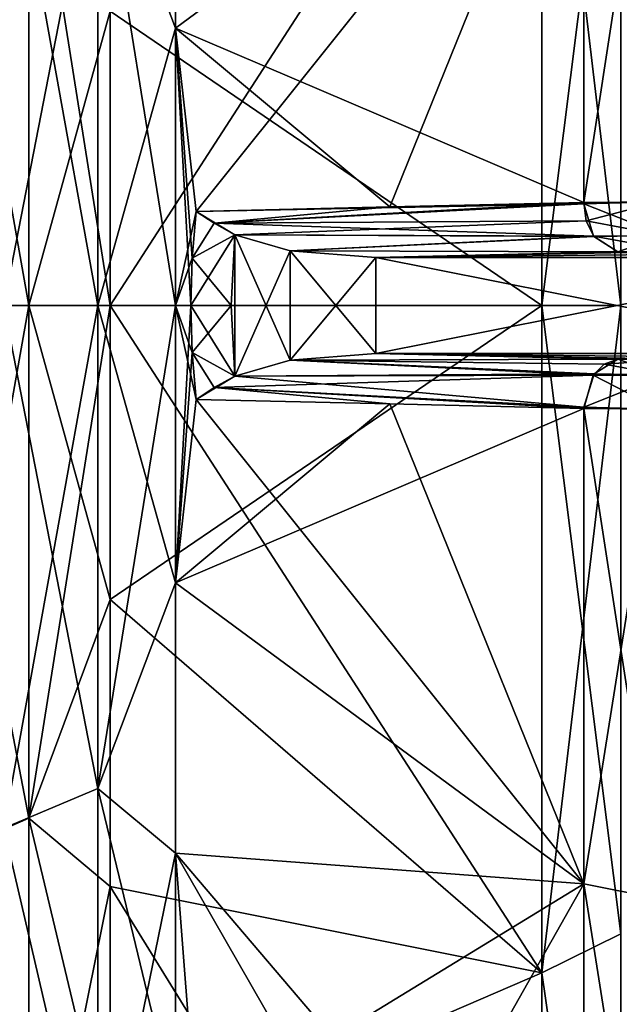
# Model space of a CAD drawing. Extents: x -65 to 0, y -51 to 51.
# Tile 8 of 16: x -43 to -31, y -15 to 6. Entities that reach past the tile are written whole.
import ezdxf

# ---------------------------------------------------------------- set-up
doc = ezdxf.new("R2010")
doc.units = 0
doc.header["$LTSCALE"] = 65.185185
for name, color, linetype in [('115', 7, 'CONTINUOUS'), ('116', 7, 'CONTINUOUS'), ('118', 7, 'CONTINUOUS'), ('119', 7, 'CONTINUOUS'), ('120', 7, 'CONTINUOUS'), ('121', 7, 'CONTINUOUS'), ('122', 7, 'CONTINUOUS'), ('123', 7, 'CONTINUOUS'), ('125', 7, 'CONTINUOUS'), ('126', 7, 'CONTINUOUS'), ('191', 7, 'CONTINUOUS'), ('192', 7, 'CONTINUOUS'), ('193', 7, 'CONTINUOUS'), ('195', 7, 'CONTINUOUS'), ('196', 7, 'CONTINUOUS'), ('25', 7, 'CONTINUOUS'), ('26', 7, 'CONTINUOUS'), ('27', 7, 'CONTINUOUS'), ('28', 7, 'CONTINUOUS'), ('29', 7, 'CONTINUOUS'), ('30', 7, 'CONTINUOUS'), ('31', 7, 'CONTINUOUS'), ('47', 7, 'CONTINUOUS'), ('48', 7, 'CONTINUOUS'), ('49', 7, 'CONTINUOUS'), ('50', 7, 'CONTINUOUS'), ('6', 7, 'CONTINUOUS'), ('7', 7, 'CONTINUOUS'), ('8', 7, 'CONTINUOUS'), ('9', 7, 'CONTINUOUS')]:
    doc.layers.add(name, color=color, linetype=linetype)

msp = doc.modelspace()

# ---------------------------------------------------------------- linework, layer by layer
at = {"layer": '115', "linetype": 'CONTINUOUS'}
for points in [[(-29.815, 2.162, 47.738), (-31.39, 12.059, 45.005), (-29.815, 12.368, 46.158), (-29.815, 2.162, 47.738)], [(-31.39, 2.148, 46.543), (-31.39, 12.059, 45.005), (-29.815, 2.162, 47.738), (-31.39, 2.148, 46.543)]]:
    msp.add_3dface(points, dxfattribs=at)
at = {"layer": '116', "linetype": 'CONTINUOUS'}
for points in [[(-31.39, 2.148, 46.543), (-29.815, 2.162, 47.738), (-31.39, 2.118, 46.543), (-31.39, 2.148, 46.543)], [(-29.815, 2.162, 47.738), (-29.711, 1.454, 47.505), (-31.39, 2.118, 46.543), (-29.815, 2.162, 47.738)], [(-31.39, 2.118, 46.543), (-29.711, 1.454, 47.505), (-31.188, 1.444, 46.379), (-31.39, 2.118, 46.543)], [(-29.711, 1.454, 47.505), (-29.42, 1.123, 46.895), (-31.188, 1.444, 46.379), (-29.711, 1.454, 47.505)], [(-31.188, 1.444, 46.379), (-29.42, 1.123, 46.895), (-30.68, 1.12, 45.939), (-31.188, 1.444, 46.379)]]:
    msp.add_3dface(points, dxfattribs=at)
at = {"layer": '118', "linetype": 'CONTINUOUS'}
for points in [[(-38.735, 0, 38.075), (-38.659, 1.473, 38.129), (-38.659, -1.473, 38.129), (-38.735, 0, 38.075)], [(-38.659, 1.473, 38.129), (-37.505, 1.139, 38.953), (-38.659, -1.473, 38.129), (-38.659, 1.473, 38.129)], [(-38.659, -1.473, 38.129), (-37.505, 1.139, 38.953), (-37.506, -1.139, 38.953), (-38.659, -1.473, 38.129)], [(-37.505, 1.139, 38.953), (-35.719, 1, 40.228), (-37.506, -1.139, 38.953), (-37.505, 1.139, 38.953)], [(-37.506, -1.139, 38.953), (-35.719, 1, 40.228), (-35.719, -1, 40.228), (-37.506, -1.139, 38.953)], [(-35.719, 1, 40.228), (-25.663, 1, 47.41), (-35.719, -1, 40.228), (-35.719, 1, 40.228)], [(-35.719, -1, 40.228), (-25.663, 1, 47.41), (-25.663, -1, 47.41), (-35.719, -1, 40.228)]]:
    msp.add_3dface(points, dxfattribs=at)
at = {"layer": '119', "linetype": 'CONTINUOUS'}
for points in [[(-29.42, 1.123, 46.895), (-27.891, 1.084, 47.289), (-35.719, 1, 40.228), (-29.42, 1.123, 46.895)], [(-30.68, 1.12, 45.939), (-29.42, 1.123, 46.895), (-35.719, 1, 40.228), (-30.68, 1.12, 45.939)], [(-27.891, 1.084, 47.289), (-25.663, 1, 47.41), (-35.719, 1, 40.228), (-27.891, 1.084, 47.289)]]:
    msp.add_3dface(points, dxfattribs=at)
at = {"layer": '120', "linetype": 'CONTINUOUS'}
for points in [[(-39.466, 1.96, 37.389), (-35.428, 2.054, 41.966), (-31.39, 2.118, 46.543), (-39.466, 1.96, 37.389)], [(-39.466, 1.96, 37.389), (-31.39, 2.118, 46.543), (-39.089, 1.712, 37.781), (-39.466, 1.96, 37.389)], [(-31.39, 2.118, 46.543), (-31.188, 1.444, 46.379), (-39.089, 1.712, 37.781), (-31.39, 2.118, 46.543)], [(-35.428, 2.054, 41.966), (-31.39, 2.148, 46.543), (-31.39, 2.118, 46.543), (-35.428, 2.054, 41.966)], [(-31.188, 1.444, 46.379), (-38.659, 1.473, 38.129), (-39.089, 1.712, 37.781), (-31.188, 1.444, 46.379)], [(-31.188, 1.444, 46.379), (-37.505, 1.139, 38.953), (-38.659, 1.473, 38.129), (-31.188, 1.444, 46.379)], [(-31.188, 1.444, 46.379), (-30.68, 1.12, 45.939), (-37.505, 1.139, 38.953), (-31.188, 1.444, 46.379)], [(-30.68, 1.12, 45.939), (-35.719, 1, 40.228), (-37.505, 1.139, 38.953), (-30.68, 1.12, 45.939)]]:
    msp.add_3dface(points, dxfattribs=at)
at = {"layer": '121', "linetype": 'CONTINUOUS'}
for points in [[(-39.55, 0.983, 37.333), (-39.466, 1.96, 37.389), (-38.659, 1.473, 38.129), (-39.55, 0.983, 37.333)], [(-38.659, 1.473, 38.129), (-39.466, 1.96, 37.389), (-39.089, 1.712, 37.781), (-38.659, 1.473, 38.129)], [(-39.55, 0.983, 37.333), (-38.659, 1.473, 38.129), (-38.735, 0, 38.075), (-39.55, 0.983, 37.333)], [(-39.578, 0, 37.314), (-39.55, 0.983, 37.333), (-38.735, 0, 38.075), (-39.578, 0, 37.314)], [(-39.55, -0.983, 37.333), (-39.578, 0, 37.314), (-38.659, -1.473, 38.129), (-39.55, -0.983, 37.333)], [(-39.578, 0, 37.314), (-38.735, 0, 38.075), (-38.659, -1.473, 38.129), (-39.578, 0, 37.314)], [(-39.466, -1.96, 37.389), (-39.55, -0.983, 37.333), (-39.089, -1.712, 37.781), (-39.466, -1.96, 37.389)], [(-39.55, -0.983, 37.333), (-38.659, -1.473, 38.129), (-39.089, -1.712, 37.781), (-39.55, -0.983, 37.333)]]:
    msp.add_3dface(points, dxfattribs=at)
at = {"layer": '122', "linetype": 'CONTINUOUS'}
for points in [[(-37.506, -1.139, 38.953), (-35.719, -1, 40.228), (-30.68, -1.12, 45.939), (-37.506, -1.139, 38.953)], [(-38.659, -1.473, 38.129), (-37.506, -1.139, 38.953), (-31.174, -1.425, 46.368), (-38.659, -1.473, 38.129)], [(-37.506, -1.139, 38.953), (-30.68, -1.12, 45.939), (-31.174, -1.425, 46.368), (-37.506, -1.139, 38.953)], [(-31.39, -2.118, 46.543), (-38.659, -1.473, 38.129), (-31.174, -1.425, 46.368), (-31.39, -2.118, 46.543)], [(-39.089, -1.712, 37.781), (-38.659, -1.473, 38.129), (-31.39, -2.118, 46.543), (-39.089, -1.712, 37.781)], [(-35.428, -2.054, 41.966), (-39.466, -1.96, 37.389), (-39.089, -1.712, 37.781), (-35.428, -2.054, 41.966)], [(-31.39, -2.148, 46.543), (-35.428, -2.054, 41.966), (-39.089, -1.712, 37.781), (-31.39, -2.148, 46.543)], [(-31.39, -2.148, 46.543), (-39.089, -1.712, 37.781), (-31.39, -2.118, 46.543), (-31.39, -2.148, 46.543)]]:
    msp.add_3dface(points, dxfattribs=at)
at = {"layer": '123', "linetype": 'CONTINUOUS'}
for points in [[(-31.174, -1.425, 46.368), (-30.68, -1.12, 45.939), (-29.713, -1.454, 47.504), (-31.174, -1.425, 46.368)], [(-30.68, -1.12, 45.939), (-29.422, -1.123, 46.894), (-29.713, -1.454, 47.504), (-30.68, -1.12, 45.939)], [(-31.39, -2.118, 46.543), (-31.174, -1.425, 46.368), (-29.713, -1.454, 47.504), (-31.39, -2.118, 46.543)], [(-31.39, -2.118, 46.543), (-29.713, -1.454, 47.504), (-29.816, -2.162, 47.737), (-31.39, -2.118, 46.543)], [(-31.39, -2.148, 46.543), (-31.39, -2.118, 46.543), (-29.816, -2.162, 47.737), (-31.39, -2.148, 46.543)]]:
    msp.add_3dface(points, dxfattribs=at)
at = {"layer": '125', "linetype": 'CONTINUOUS'}
for points in [[(-35.719, -1, 40.228), (-25.663, -1, 47.41), (-30.68, -1.12, 45.939), (-35.719, -1, 40.228)], [(-30.68, -1.12, 45.939), (-25.663, -1, 47.41), (-29.422, -1.123, 46.894), (-30.68, -1.12, 45.939)]]:
    msp.add_3dface(points, dxfattribs=at)
at = {"layer": '126', "linetype": 'CONTINUOUS'}
for points in [[(-31.39, -12.059, 45.005), (-31.39, -2.148, 46.543), (-29.815, -12.368, 46.158), (-31.39, -12.059, 45.005)], [(-31.39, -2.148, 46.543), (-29.816, -2.162, 47.737), (-29.815, -12.368, 46.158), (-31.39, -2.148, 46.543)], [(-31.39, -21.411, 41.381), (-31.39, -12.059, 45.005), (-29.815, -21.997, 42.423), (-31.39, -21.411, 41.381)], [(-29.815, -21.997, 42.423), (-31.39, -12.059, 45.005), (-29.815, -12.368, 46.158), (-29.815, -21.997, 42.423)]]:
    msp.add_3dface(points, dxfattribs=at)
at = {"layer": '191', "linetype": 'CONTINUOUS'}
for points in [[(-31.39, -2.148, -46.543), (-31.39, -12.059, -45.005), (-29.815, -2.162, -47.738), (-31.39, -2.148, -46.543)], [(-29.815, -2.162, -47.738), (-31.39, -12.059, -45.005), (-29.815, -12.368, -46.158), (-29.815, -2.162, -47.738)], [(-31.39, -12.059, -45.005), (-31.39, -21.411, -41.381), (-29.815, -12.368, -46.158), (-31.39, -12.059, -45.005)], [(-31.39, -21.411, -41.381), (-29.816, -21.996, -42.422), (-29.815, -12.368, -46.158), (-31.39, -21.411, -41.381)]]:
    msp.add_3dface(points, dxfattribs=at)
at = {"layer": '192', "linetype": 'CONTINUOUS'}
for points in [[(-31.196, -1.457, -46.387), (-29.711, -1.454, -47.505), (-30.966, -1.222, -46.188), (-31.196, -1.457, -46.387)], [(-29.42, -1.123, -46.895), (-30.68, -1.12, -45.939), (-30.966, -1.222, -46.188), (-29.42, -1.123, -46.895)], [(-29.711, -1.454, -47.505), (-29.42, -1.123, -46.895), (-30.966, -1.222, -46.188), (-29.711, -1.454, -47.505)], [(-31.39, -2.148, -46.543), (-29.815, -2.162, -47.738), (-31.196, -1.457, -46.387), (-31.39, -2.148, -46.543)], [(-29.815, -2.162, -47.738), (-29.711, -1.454, -47.505), (-31.196, -1.457, -46.387), (-29.815, -2.162, -47.738)]]:
    msp.add_3dface(points, dxfattribs=at)
at = {"layer": '193', "linetype": 'CONTINUOUS'}
for points in [[(-35.719, -1, -40.228), (-37.505, -1.139, -38.953), (-30.68, -1.12, -45.939), (-35.719, -1, -40.228)], [(-37.505, -1.139, -38.953), (-38.659, -1.473, -38.129), (-31.196, -1.457, -46.387), (-37.505, -1.139, -38.953)], [(-30.68, -1.12, -45.939), (-37.505, -1.139, -38.953), (-30.966, -1.222, -46.188), (-30.68, -1.12, -45.939)], [(-37.505, -1.139, -38.953), (-31.196, -1.457, -46.387), (-30.966, -1.222, -46.188), (-37.505, -1.139, -38.953)], [(-39.089, -1.712, -37.781), (-31.39, -2.148, -46.543), (-31.196, -1.457, -46.387), (-39.089, -1.712, -37.781)], [(-38.659, -1.473, -38.129), (-39.089, -1.712, -37.781), (-31.196, -1.457, -46.387), (-38.659, -1.473, -38.129)], [(-39.466, -1.96, -37.389), (-35.428, -2.054, -41.966), (-39.089, -1.712, -37.781), (-39.466, -1.96, -37.389)], [(-35.428, -2.054, -41.966), (-31.39, -2.148, -46.543), (-39.089, -1.712, -37.781), (-35.428, -2.054, -41.966)]]:
    msp.add_3dface(points, dxfattribs=at)
at = {"layer": '195', "linetype": 'CONTINUOUS'}
for points in [[(-32.261, 0, 49.383), (-41.256, 0, 39.192), (-41.256, -6.131, 38.709), (-32.261, 0, 49.383)], [(-32.261, 0, 49.383), (-41.256, -6.131, 38.709), (-32.261, -13.913, 47.383), (-32.261, 0, 49.383)], [(-41.256, 0, -39.192), (-32.261, 0, -49.383), (-32.261, -13.913, -47.383), (-41.256, 0, -39.192)], [(-41.256, -6.131, -38.709), (-41.256, 0, -39.192), (-32.261, -13.913, -47.383), (-41.256, -6.131, -38.709)], [(-41.256, -6.131, 38.709), (-41.256, -12.111, 37.273), (-32.261, -13.913, 47.383), (-41.256, -6.131, 38.709)], [(-41.256, -12.111, -37.273), (-41.256, -6.131, -38.709), (-32.261, -13.913, -47.383), (-41.256, -12.111, -37.273)], [(-41.256, -12.111, 37.273), (-41.256, -17.793, 34.92), (-32.261, -13.913, 47.383), (-41.256, -12.111, 37.273)], [(-41.256, -17.793, -34.92), (-41.256, -12.111, -37.273), (-32.261, -26.699, -41.544), (-41.256, -17.793, -34.92)], [(-32.261, -26.699, -41.544), (-41.256, -12.111, -37.273), (-32.261, -13.913, -47.383), (-32.261, -26.699, -41.544)], [(-32.261, -13.913, 47.383), (-41.256, -17.793, 34.92), (-32.261, -26.699, 41.544), (-32.261, -13.913, 47.383)]]:
    msp.add_3dface(points, dxfattribs=at)
at = {"layer": '196', "linetype": 'CONTINUOUS'}
for points in [[(-30.616, 0, 50.611), (-32.261, 0, 49.383), (-32.261, -13.913, 47.383), (-30.616, 0, 50.611)], [(-32.261, 0, -49.383), (-30.616, 0, -50.611), (-30.616, -13.099, -48.886), (-32.261, 0, -49.383)], [(-32.261, -13.913, -47.383), (-32.261, 0, -49.383), (-30.616, -13.099, -48.886), (-32.261, -13.913, -47.383)], [(-30.616, 0, 50.611), (-32.261, -13.913, 47.383), (-30.616, -13.099, 48.886), (-30.616, 0, 50.611)], [(-30.616, -13.099, 48.886), (-32.261, -13.913, 47.383), (-30.616, -25.305, 43.83), (-30.616, -13.099, 48.886)], [(-30.616, -25.305, -43.83), (-32.261, -13.913, -47.383), (-30.616, -13.099, -48.886), (-30.616, -25.305, -43.83)], [(-32.261, -13.913, 47.383), (-32.261, -26.699, 41.544), (-30.616, -25.305, 43.83), (-32.261, -13.913, 47.383)], [(-32.261, -26.699, -41.544), (-32.261, -13.913, -47.383), (-30.616, -25.305, -43.83), (-32.261, -26.699, -41.544)]]:
    msp.add_3dface(points, dxfattribs=at)
at = {"layer": '25', "linetype": 'CONTINUOUS'}
for points in [[(-43.473, -10.897, 33.537), (-43.473, 0, 35.263), (-41.511, -10.069, 34.291), (-43.473, -10.897, 33.537)], [(-41.511, -10.069, 34.291), (-43.473, 0, 35.263), (-41.511, 0, 35.739), (-41.511, -10.069, 34.291)], [(-43.473, 0, -35.263), (-43.473, -10.897, -33.537), (-41.511, 0, -35.739), (-43.473, 0, -35.263)], [(-41.511, 0, -35.739), (-43.473, -10.897, -33.537), (-41.511, -10.069, -34.291), (-41.511, 0, -35.739)], [(-41.511, 0, -35.739), (-41.511, -10.069, -34.291), (-39.898, 0, -36.951), (-41.511, 0, -35.739)], [(-39.898, 0, -36.951), (-41.511, -10.069, -34.291), (-39.898, -5.78, -36.497), (-39.898, 0, -36.951)], [(-41.511, -10.069, 34.291), (-41.511, 0, 35.739), (-39.898, -5.78, 36.497), (-41.511, -10.069, 34.291)], [(-39.898, -5.78, 36.497), (-41.511, 0, 35.739), (-39.898, 0, 36.951), (-39.898, -5.78, 36.497)], [(-39.898, -5.78, -36.497), (-41.511, -10.069, -34.291), (-39.898, -11.419, -35.143), (-39.898, -5.78, -36.497)], [(-39.898, -11.419, 35.143), (-41.511, -10.069, 34.291), (-39.898, -5.78, 36.497), (-39.898, -11.419, 35.143)], [(-41.511, -10.069, -34.291), (-43.473, -10.897, -33.537), (-41.511, -19.322, -30.066), (-41.511, -10.069, -34.291)], [(-41.511, -19.322, 30.066), (-43.473, -10.897, 33.537), (-41.511, -10.069, 34.291), (-41.511, -19.322, 30.066)], [(-41.511, -10.069, -34.291), (-41.511, -19.322, -30.066), (-39.898, -11.419, -35.143), (-41.511, -10.069, -34.291)], [(-41.511, -19.322, 30.066), (-41.511, -10.069, 34.291), (-39.898, -16.776, 32.924), (-41.511, -19.322, 30.066)], [(-39.898, -16.776, 32.924), (-41.511, -10.069, 34.291), (-39.898, -11.419, 35.143), (-39.898, -16.776, 32.924)], [(-43.473, -10.897, -33.537), (-43.473, -20.727, -28.528), (-41.511, -19.322, -30.066), (-43.473, -10.897, -33.537)], [(-43.473, -20.727, 28.528), (-43.473, -10.897, 33.537), (-41.511, -19.322, 30.066), (-43.473, -20.727, 28.528)], [(-39.898, -11.419, -35.143), (-41.511, -19.322, -30.066), (-39.898, -16.776, -32.924), (-39.898, -11.419, -35.143)]]:
    msp.add_3dface(points, dxfattribs=at)
at = {"layer": '26', "linetype": 'CONTINUOUS'}
for points in [[(-39.898, 5.78, 36.497), (-41.511, 10.069, 34.291), (-39.898, 11.419, 35.143), (-39.898, 5.78, 36.497)], [(-39.898, 11.419, -35.143), (-41.511, 10.069, -34.291), (-39.898, 5.78, -36.497), (-39.898, 11.419, -35.143)], [(-43.473, 0, 35.263), (-43.473, 10.897, 33.537), (-41.511, 0, 35.739), (-43.473, 0, 35.263)], [(-41.511, 0, 35.739), (-43.473, 10.897, 33.537), (-41.511, 10.069, 34.291), (-41.511, 0, 35.739)], [(-43.473, 10.897, -33.537), (-43.473, 0, -35.263), (-41.511, 10.069, -34.291), (-43.473, 10.897, -33.537)], [(-43.473, 0, -35.263), (-41.511, 0, -35.739), (-41.511, 10.069, -34.291), (-43.473, 0, -35.263)], [(-41.511, 10.069, -34.291), (-41.511, 0, -35.739), (-39.898, 5.78, -36.497), (-41.511, 10.069, -34.291)], [(-39.898, 0, 36.951), (-41.511, 0, 35.739), (-41.511, 10.069, 34.291), (-39.898, 0, 36.951)], [(-39.898, 0, 36.951), (-41.511, 10.069, 34.291), (-39.898, 5.78, 36.497), (-39.898, 0, 36.951)], [(-41.511, 0, -35.739), (-39.898, 0, -36.951), (-39.898, 5.78, -36.497), (-41.511, 0, -35.739)]]:
    msp.add_3dface(points, dxfattribs=at)
at = {"layer": '27', "linetype": 'CONTINUOUS'}
for points in [[(-39.898, 5.78, 36.497), (-39.898, 11.419, 35.143), (-31.39, 12.059, 45.005), (-39.898, 5.78, 36.497)], [(-31.39, 2.148, 46.543), (-39.898, 5.78, 36.497), (-31.39, 12.059, 45.005), (-31.39, 2.148, 46.543)], [(-39.898, 11.419, -35.143), (-39.898, 5.78, -36.497), (-31.39, 12.059, -45.005), (-39.898, 11.419, -35.143)], [(-31.39, 12.059, -45.005), (-39.898, 5.78, -36.497), (-39.466, 1.96, -37.389), (-31.39, 12.059, -45.005)], [(-35.428, 2.054, -41.966), (-31.39, 12.059, -45.005), (-39.466, 1.96, -37.389), (-35.428, 2.054, -41.966)], [(-31.39, 2.148, -46.543), (-31.39, 12.059, -45.005), (-35.428, 2.054, -41.966), (-31.39, 2.148, -46.543)], [(-39.898, 5.78, -36.497), (-39.898, 0, -36.951), (-39.466, 1.96, -37.389), (-39.898, 5.78, -36.497)], [(-39.898, 0, 36.951), (-39.898, 5.78, 36.497), (-39.578, 0, 37.314), (-39.898, 0, 36.951)], [(-39.578, 0, 37.314), (-39.898, 5.78, 36.497), (-39.55, 0.983, 37.333), (-39.578, 0, 37.314)], [(-39.55, 0.983, 37.333), (-39.898, 5.78, 36.497), (-39.466, 1.96, 37.389), (-39.55, 0.983, 37.333)], [(-31.39, 2.148, 46.543), (-35.428, 2.054, 41.966), (-39.898, 5.78, 36.497), (-31.39, 2.148, 46.543)], [(-39.466, 1.96, 37.389), (-39.898, 5.78, 36.497), (-35.428, 2.054, 41.966), (-39.466, 1.96, 37.389)], [(-39.466, 1.96, -37.389), (-39.898, 0, -36.951), (-39.55, 0.983, -37.333), (-39.466, 1.96, -37.389)], [(-39.55, 0.983, -37.333), (-39.898, 0, -36.951), (-39.578, 0, -37.314), (-39.55, 0.983, -37.333)]]:
    msp.add_3dface(points, dxfattribs=at)
at = {"layer": '28', "linetype": 'CONTINUOUS'}
for points in [[(-39.898, 0, -36.951), (-39.898, -5.78, -36.497), (-39.578, 0, -37.314), (-39.898, 0, -36.951)], [(-39.578, 0, -37.314), (-39.898, -5.78, -36.497), (-39.55, -0.983, -37.333), (-39.578, 0, -37.314)], [(-39.898, -5.78, 36.497), (-39.898, 0, 36.951), (-39.466, -1.96, 37.389), (-39.898, -5.78, 36.497)], [(-39.898, 0, 36.951), (-39.578, 0, 37.314), (-39.55, -0.983, 37.333), (-39.898, 0, 36.951)], [(-39.466, -1.96, 37.389), (-39.898, 0, 36.951), (-39.55, -0.983, 37.333), (-39.466, -1.96, 37.389)], [(-39.55, -0.983, -37.333), (-39.898, -5.78, -36.497), (-39.466, -1.96, -37.389), (-39.55, -0.983, -37.333)], [(-31.39, -12.059, 45.005), (-39.898, -5.78, 36.497), (-39.466, -1.96, 37.389), (-31.39, -12.059, 45.005)], [(-39.466, -1.96, -37.389), (-39.898, -5.78, -36.497), (-35.428, -2.054, -41.966), (-39.466, -1.96, -37.389)], [(-35.428, -2.054, 41.966), (-31.39, -12.059, 45.005), (-39.466, -1.96, 37.389), (-35.428, -2.054, 41.966)], [(-31.39, -2.148, -46.543), (-35.428, -2.054, -41.966), (-39.898, -5.78, -36.497), (-31.39, -2.148, -46.543)], [(-31.39, -2.148, -46.543), (-39.898, -5.78, -36.497), (-31.39, -12.059, -45.005), (-31.39, -2.148, -46.543)], [(-31.39, -2.148, 46.543), (-31.39, -12.059, 45.005), (-35.428, -2.054, 41.966), (-31.39, -2.148, 46.543)], [(-39.898, -5.78, -36.497), (-39.898, -11.419, -35.143), (-31.39, -12.059, -45.005), (-39.898, -5.78, -36.497)], [(-39.898, -11.419, 35.143), (-39.898, -5.78, 36.497), (-31.39, -12.059, 45.005), (-39.898, -11.419, 35.143)], [(-39.898, -11.419, -35.143), (-39.898, -16.776, -32.924), (-39.466, -16.998, -33.36), (-39.898, -11.419, -35.143)], [(-31.39, -12.059, -45.005), (-39.898, -11.419, -35.143), (-39.466, -16.998, -33.36), (-31.39, -12.059, -45.005)], [(-39.898, -16.776, 32.924), (-39.898, -11.419, 35.143), (-39.466, -16.998, 33.36), (-39.898, -16.776, 32.924)], [(-31.39, -21.411, 41.381), (-35.428, -19.204, 37.371), (-39.898, -11.419, 35.143), (-31.39, -21.411, 41.381)], [(-31.39, -21.411, 41.381), (-39.898, -11.419, 35.143), (-31.39, -12.059, 45.005), (-31.39, -21.411, 41.381)], [(-39.466, -16.998, 33.36), (-39.898, -11.419, 35.143), (-35.428, -19.204, 37.371), (-39.466, -16.998, 33.36)], [(-35.428, -19.204, -37.371), (-31.39, -12.059, -45.005), (-39.466, -16.998, -33.36), (-35.428, -19.204, -37.371)], [(-31.39, -21.411, -41.381), (-31.39, -12.059, -45.005), (-35.428, -19.204, -37.371), (-31.39, -21.411, -41.381)]]:
    msp.add_3dface(points, dxfattribs=at)
at = {"layer": '29', "linetype": 'CONTINUOUS'}
for points in [[(-39.466, 1.96, -37.389), (-39.55, 0.983, -37.333), (-39.089, 1.712, -37.781), (-39.466, 1.96, -37.389)], [(-39.089, 1.712, -37.781), (-39.55, 0.983, -37.333), (-38.659, 1.473, -38.129), (-39.089, 1.712, -37.781)], [(-39.55, 0.983, -37.333), (-39.578, 0, -37.314), (-38.659, 1.473, -38.129), (-39.55, 0.983, -37.333)], [(-38.659, 1.473, -38.129), (-39.578, 0, -37.314), (-38.735, 0, -38.075), (-38.659, 1.473, -38.129)], [(-39.578, 0, -37.314), (-39.55, -0.983, -37.333), (-38.735, 0, -38.075), (-39.578, 0, -37.314)], [(-39.55, -0.983, -37.333), (-38.659, -1.473, -38.129), (-38.735, 0, -38.075), (-39.55, -0.983, -37.333)], [(-39.55, -0.983, -37.333), (-39.466, -1.96, -37.389), (-38.659, -1.473, -38.129), (-39.55, -0.983, -37.333)], [(-38.659, -1.473, -38.129), (-39.466, -1.96, -37.389), (-39.089, -1.712, -37.781), (-38.659, -1.473, -38.129)]]:
    msp.add_3dface(points, dxfattribs=at)
at = {"layer": '30', "linetype": 'CONTINUOUS'}
for points in [[(-38.659, -1.473, -38.129), (-38.659, 1.473, -38.129), (-38.735, 0, -38.075), (-38.659, -1.473, -38.129)], [(-38.659, 1.473, -38.129), (-38.659, -1.473, -38.129), (-37.505, -1.139, -38.953), (-38.659, 1.473, -38.129)], [(-38.659, 1.473, -38.129), (-37.505, -1.139, -38.953), (-37.506, 1.139, -38.953), (-38.659, 1.473, -38.129)], [(-37.505, -1.139, -38.953), (-35.719, -1, -40.228), (-37.506, 1.139, -38.953), (-37.505, -1.139, -38.953)], [(-37.506, 1.139, -38.953), (-35.719, -1, -40.228), (-35.719, 1, -40.228), (-37.506, 1.139, -38.953)], [(-35.719, 1, -40.228), (-35.719, -1, -40.228), (-25.663, -1, -47.41), (-35.719, 1, -40.228)], [(-25.663, 1, -47.41), (-35.719, 1, -40.228), (-25.663, -1, -47.41), (-25.663, 1, -47.41)]]:
    msp.add_3dface(points, dxfattribs=at)
at = {"layer": '31', "linetype": 'CONTINUOUS'}
for points in [[(-25.663, -1, -47.41), (-35.719, -1, -40.228), (-27.891, -1.084, -47.289), (-25.663, -1, -47.41)], [(-27.891, -1.084, -47.289), (-35.719, -1, -40.228), (-29.42, -1.123, -46.895), (-27.891, -1.084, -47.289)], [(-29.42, -1.123, -46.895), (-35.719, -1, -40.228), (-30.68, -1.12, -45.939), (-29.42, -1.123, -46.895)]]:
    msp.add_3dface(points, dxfattribs=at)
at = {"layer": '47', "linetype": 'CONTINUOUS'}
for points in [[(-35.719, 1, -40.228), (-25.663, 1, -47.41), (-30.68, 1.12, -45.939), (-35.719, 1, -40.228)], [(-30.68, 1.12, -45.939), (-25.663, 1, -47.41), (-29.422, 1.123, -46.894), (-30.68, 1.12, -45.939)]]:
    msp.add_3dface(points, dxfattribs=at)
at = {"layer": '48', "linetype": 'CONTINUOUS'}
for points in [[(-29.816, 2.162, -47.737), (-31.39, 2.148, -46.543), (-31.337, 1.762, -46.505), (-29.816, 2.162, -47.737)], [(-29.713, 1.454, -47.504), (-29.816, 2.162, -47.737), (-31.337, 1.762, -46.505), (-29.713, 1.454, -47.504)], [(-31.182, 1.436, -46.374), (-29.713, 1.454, -47.504), (-31.337, 1.762, -46.505), (-31.182, 1.436, -46.374)], [(-30.68, 1.12, -45.939), (-29.713, 1.454, -47.504), (-31.182, 1.436, -46.374), (-30.68, 1.12, -45.939)], [(-30.68, 1.12, -45.939), (-29.422, 1.123, -46.894), (-29.713, 1.454, -47.504), (-30.68, 1.12, -45.939)]]:
    msp.add_3dface(points, dxfattribs=at)
at = {"layer": '49', "linetype": 'CONTINUOUS'}
for points in [[(-35.428, 2.054, -41.966), (-39.466, 1.96, -37.389), (-39.089, 1.712, -37.781), (-35.428, 2.054, -41.966)], [(-31.39, 2.148, -46.543), (-35.428, 2.054, -41.966), (-39.089, 1.712, -37.781), (-31.39, 2.148, -46.543)], [(-31.39, 2.148, -46.543), (-39.089, 1.712, -37.781), (-31.337, 1.762, -46.505), (-31.39, 2.148, -46.543)], [(-39.089, 1.712, -37.781), (-38.659, 1.473, -38.129), (-31.337, 1.762, -46.505), (-39.089, 1.712, -37.781)], [(-38.659, 1.473, -38.129), (-31.182, 1.436, -46.374), (-31.337, 1.762, -46.505), (-38.659, 1.473, -38.129)], [(-38.659, 1.473, -38.129), (-37.506, 1.139, -38.953), (-31.182, 1.436, -46.374), (-38.659, 1.473, -38.129)], [(-37.506, 1.139, -38.953), (-30.68, 1.12, -45.939), (-31.182, 1.436, -46.374), (-37.506, 1.139, -38.953)], [(-37.506, 1.139, -38.953), (-35.719, 1, -40.228), (-30.68, 1.12, -45.939), (-37.506, 1.139, -38.953)]]:
    msp.add_3dface(points, dxfattribs=at)
at = {"layer": '50', "linetype": 'CONTINUOUS'}
for points in [[(-31.39, 12.059, -45.005), (-31.39, 2.148, -46.543), (-29.815, 12.368, -46.158), (-31.39, 12.059, -45.005)], [(-31.39, 2.148, -46.543), (-29.816, 2.162, -47.737), (-29.815, 12.368, -46.158), (-31.39, 2.148, -46.543)]]:
    msp.add_3dface(points, dxfattribs=at)
at = {"layer": '6', "linetype": 'CONTINUOUS'}
for points in [[(-32.261, 13.913, 47.383), (-32.261, 0, 49.383), (-30.616, 13.099, 48.886), (-32.261, 13.913, 47.383)], [(-32.261, 0, -49.383), (-32.261, 13.913, -47.383), (-30.616, 0, -50.611), (-32.261, 0, -49.383)], [(-30.616, 0, -50.611), (-32.261, 13.913, -47.383), (-30.616, 13.099, -48.886), (-30.616, 0, -50.611)], [(-30.616, 13.099, 48.886), (-32.261, 0, 49.383), (-30.616, 0, 50.611), (-30.616, 13.099, 48.886)]]:
    msp.add_3dface(points, dxfattribs=at)
at = {"layer": '7', "linetype": 'CONTINUOUS'}
for points in [[(-32.261, 0, 49.383), (-32.261, 13.913, 47.383), (-41.256, 0, 39.192), (-32.261, 0, 49.383)], [(-41.256, 0, 39.192), (-32.261, 13.913, 47.383), (-41.256, 6.131, 38.709), (-41.256, 0, 39.192)], [(-32.261, 13.913, -47.383), (-32.261, 0, -49.383), (-41.256, 6.131, -38.709), (-32.261, 13.913, -47.383)], [(-32.261, 0, -49.383), (-41.256, 0, -39.192), (-41.256, 6.131, -38.709), (-32.261, 0, -49.383)]]:
    msp.add_3dface(points, dxfattribs=at)
at = {"layer": '8', "linetype": 'CONTINUOUS'}
for points in [[(-42.948, 0, -37.942), (-45.004, 0, -37.5), (-45.004, 11.588, -35.665), (-42.948, 0, -37.942)], [(-42.948, 10.69, -36.406), (-42.948, 0, -37.942), (-45.004, 11.588, -35.665), (-42.948, 10.69, -36.406)], [(-45.004, 0, 37.5), (-42.948, 10.69, 36.406), (-45.004, 11.588, 35.665), (-45.004, 0, 37.5)], [(-42.948, 0, 37.942), (-42.948, 10.69, 36.406), (-45.004, 0, 37.5), (-42.948, 0, 37.942)], [(-41.256, 6.131, -38.709), (-41.256, 0, -39.192), (-42.948, 10.69, -36.406), (-41.256, 6.131, -38.709)], [(-41.256, 0, -39.192), (-42.948, 0, -37.942), (-42.948, 10.69, -36.406), (-41.256, 0, -39.192)], [(-41.256, 6.131, 38.709), (-42.948, 10.69, 36.406), (-42.948, 0, 37.942), (-41.256, 6.131, 38.709)], [(-41.256, 0, 39.192), (-41.256, 6.131, 38.709), (-42.948, 0, 37.942), (-41.256, 0, 39.192)]]:
    msp.add_3dface(points, dxfattribs=at)
at = {"layer": '9', "linetype": 'CONTINUOUS'}
for points in [[(-45.004, 0, -37.5), (-42.948, 0, -37.942), (-42.948, -10.69, -36.406), (-45.004, 0, -37.5)], [(-45.004, -11.588, -35.665), (-45.004, 0, -37.5), (-42.948, -10.69, -36.406), (-45.004, -11.588, -35.665)], [(-42.948, 0, 37.942), (-45.004, 0, 37.5), (-45.004, -11.588, 35.665), (-42.948, 0, 37.942)], [(-42.948, 0, 37.942), (-45.004, -11.588, 35.665), (-42.948, -10.69, 36.406), (-42.948, 0, 37.942)], [(-42.948, 0, -37.942), (-41.256, 0, -39.192), (-41.256, -6.131, -38.709), (-42.948, 0, -37.942)], [(-41.256, 0, 39.192), (-42.948, 0, 37.942), (-42.948, -10.69, 36.406), (-41.256, 0, 39.192)], [(-41.256, 0, 39.192), (-42.948, -10.69, 36.406), (-41.256, -6.131, 38.709), (-41.256, 0, 39.192)], [(-42.948, -10.69, -36.406), (-42.948, 0, -37.942), (-41.256, -6.131, -38.709), (-42.948, -10.69, -36.406)], [(-41.256, -6.131, 38.709), (-42.948, -10.69, 36.406), (-41.256, -12.111, 37.273), (-41.256, -6.131, 38.709)], [(-41.256, -12.111, -37.273), (-42.948, -10.69, -36.406), (-41.256, -6.131, -38.709), (-41.256, -12.111, -37.273)], [(-42.948, -20.513, -31.919), (-45.004, -11.588, -35.665), (-42.948, -10.69, -36.406), (-42.948, -20.513, -31.919)], [(-42.948, -10.69, 36.406), (-45.004, -11.588, 35.665), (-42.948, -20.513, 31.919), (-42.948, -10.69, 36.406)], [(-42.948, -10.69, 36.406), (-42.948, -20.513, 31.919), (-41.256, -12.111, 37.273), (-42.948, -10.69, 36.406)], [(-42.948, -20.513, -31.919), (-42.948, -10.69, -36.406), (-41.256, -17.793, -34.92), (-42.948, -20.513, -31.919)], [(-41.256, -17.793, -34.92), (-42.948, -10.69, -36.406), (-41.256, -12.111, -37.273), (-41.256, -17.793, -34.92)], [(-45.004, -22.042, -30.338), (-45.004, -11.588, -35.665), (-42.948, -20.513, -31.919), (-45.004, -22.042, -30.338)], [(-45.004, -11.588, 35.665), (-45.004, -22.042, 30.338), (-42.948, -20.513, 31.919), (-45.004, -11.588, 35.665)], [(-41.256, -12.111, 37.273), (-42.948, -20.513, 31.919), (-41.256, -17.793, 34.92), (-41.256, -12.111, 37.273)]]:
    msp.add_3dface(points, dxfattribs=at)

doc.saveas('drawing.dxf')
